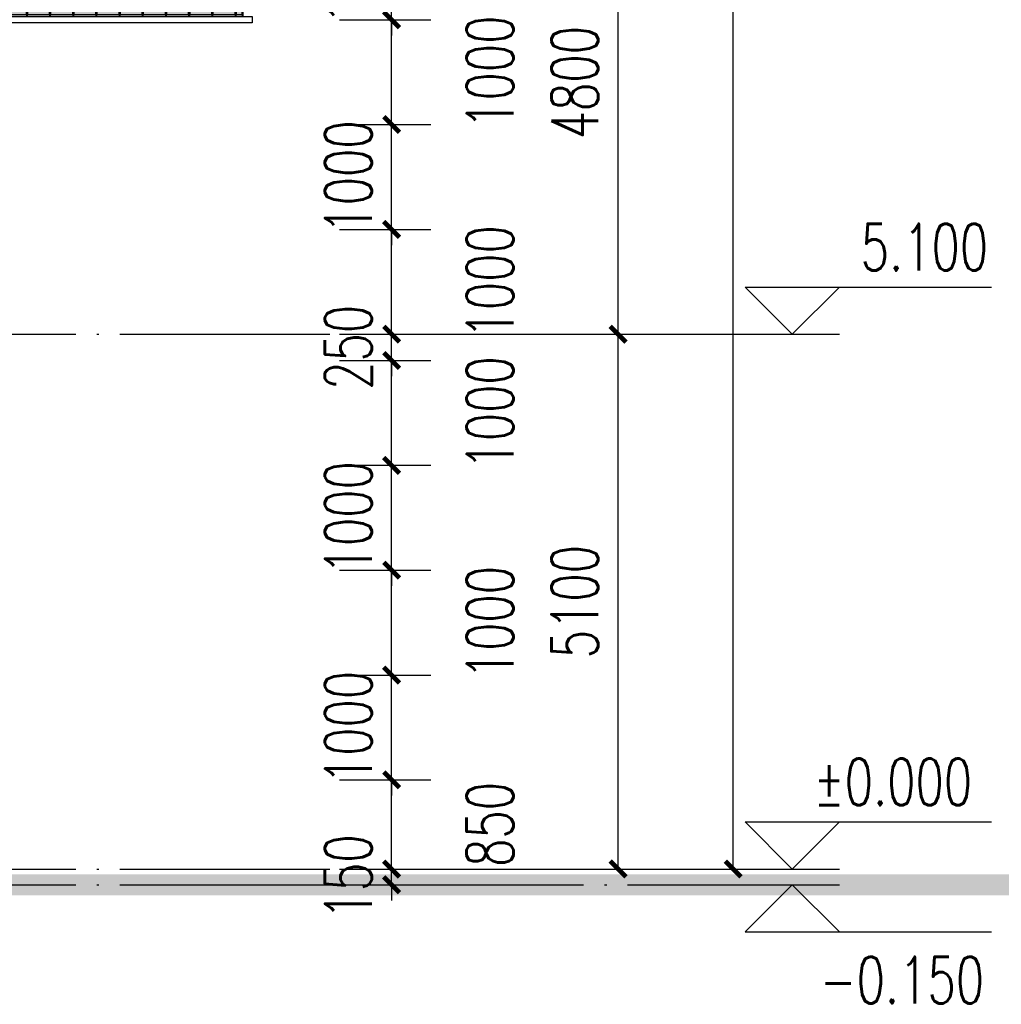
# Model space of a CAD drawing. Header units: millimetres. Extents: x 708158 to 1984082, y -168213 to -53.
# Tile 142 of 220: x 1010599 to 1019955, y -87247 to -77857. Entities that reach past the tile are written whole.
import ezdxf

# ---------------------------------------------------------------- set-up
doc = ezdxf.new("R2010")
doc.units = ezdxf.units.MM
doc.header["$LTSCALE"] = 1000
doc.linetypes.add('DOTE', pattern=[2.42, 2, -0.2, 0.02, -0.2])
doc.layers.get('0').update_dxf_attribs({"color": 8})
for name, color, linetype in [('A-AXIS', 1, 'DOTE'), ('A-看线', 63, 'Continuous'), ('DIM_ELEV', 3, 'Continuous'), ('PUB_DIM', 3, 'Continuous'), ('PUB_TEXT', 7, 'Continuous'), ('WINDOW', 4, 'Continuous'), ('立面加粗', 5, 'Continuous'), ('立面填充线2 穿孔板', 105, 'Continuous'), ('立面窗户线', 21, 'Continuous')]:
    doc.layers.add(name, color=color, linetype=linetype)
doc.styles.add('_TCH_DIM', font='SIMPLEX', dxfattribs={"bigfont": 'GBCBIG'})
doc.styles.add('_TCH_DIM_T3', font='SIMPLEX', dxfattribs={"width": 0.705882, "bigfont": 'GBCBIG'})
doc.dimstyles.new('_TCH_ARCH&&150', dxfattribs={"dimtxt": 446.25, "dimasz": 150, "dimexe": 375, "dimexo": 450, "dimgap": 189.375, "dimtad": 1, "dimdec": 0, "dimzin": 0, "dimdsep": 46, "dimtxsty": '_TCH_DIM_T3', "dimblk": 'ARCHTICK', "dimcen": 0.09, "dimclrt": 7, "dimazin": 2, "dimtfac": 1, "dimtdec": 0, "dimtix": 1, "dimtmove": 2, "dimatfit": 3, "dimfxl": 1, "dimtolj": 1, "dimtzin": 0, "dimarcsym": 0})

# ---------------------------------------------------------------- blocks, each defined once
blk = doc.blocks.new('A$C555D6619')
at = {"layer": '立面填充线2 穿孔板'}
blk.add_hatch(color=256, dxfattribs=at).paths.add_polyline_path([(-295, 700), (-2988.2, 700), (-2988.2, 60), (-295, 60)])
at = {"layer": 'A-看线'}
for points in [[(-2802.5, 630), (-2978.2, 630), (-2978.2, 580), (-2802.5, 580)], [(-2581.7, 630), (-2792.5, 630), (-2792.5, 580), (-2581.7, 580)], [(-2360.9, 630), (-2571.7, 630), (-2571.7, 580), (-2360.9, 580)], [(-2140, 630), (-2350.9, 630), (-2350.9, 580), (-2140, 580)], [(-1919.2, 630), (-2130, 630), (-2130, 580), (-1919.2, 580)], [(-1698.4, 630), (-1909.2, 630), (-1909.2, 580), (-1698.4, 580)], [(-1477.5, 630), (-1688.4, 630), (-1688.4, 580), (-1477.5, 580)], [(-1256.7, 630), (-1467.5, 630), (-1467.5, 580), (-1256.7, 580)], [(-1035.9, 630), (-1246.7, 630), (-1246.7, 580), (-1035.9, 580)], [(-815, 630), (-1025.9, 630), (-1025.9, 580), (-815, 580)], [(-594.2, 630), (-805, 630), (-805, 580), (-594.2, 580)], [(-372.6, 630), (-584.2, 630), (-584.2, 580), (-372.6, 580)], [(-305, 630), (-362.6, 630), (-362.6, 580), (-305, 580)], [(-2802.5, 480), (-2978.2, 480), (-2978.2, 380), (-2802.5, 380)], [(-2581.7, 480), (-2792.5, 480), (-2792.5, 380), (-2581.7, 380)], [(-2360.9, 480), (-2571.7, 480), (-2571.7, 380), (-2360.9, 380)], [(-2140, 480), (-2350.9, 480), (-2350.9, 380), (-2140, 380)], [(-1919.2, 480), (-2130, 480), (-2130, 380), (-1919.2, 380)], [(-1698.4, 480), (-1909.2, 480), (-1909.2, 380), (-1698.4, 380)], [(-1477.5, 480), (-1688.4, 480), (-1688.4, 380), (-1477.5, 380)], [(-1256.7, 480), (-1467.5, 480), (-1467.5, 380), (-1256.7, 380)], [(-1035.9, 480), (-1246.7, 480), (-1246.7, 380), (-1035.9, 380)], [(-815, 480), (-1025.9, 480), (-1025.9, 380), (-815, 380)], [(-594.2, 480), (-805, 480), (-805, 380), (-594.2, 380)], [(-372.6, 480), (-584.2, 480), (-584.2, 380), (-372.6, 380)], [(-305, 480), (-362.6, 480), (-362.6, 380), (-305, 380)], [(-2802.5, 280), (-2978.2, 280), (-2978.2, 230), (-2802.5, 230)], [(-2581.7, 280), (-2792.5, 280), (-2792.5, 230), (-2581.7, 230)], [(-2360.9, 280), (-2571.7, 280), (-2571.7, 230), (-2360.9, 230)], [(-2140, 280), (-2350.9, 280), (-2350.9, 230), (-2140, 230)], [(-1919.2, 280), (-2130, 280), (-2130, 230), (-1919.2, 230)], [(-1698.4, 280), (-1909.2, 280), (-1909.2, 230), (-1698.4, 230)], [(-1477.5, 280), (-1688.4, 280), (-1688.4, 230), (-1477.5, 230)], [(-1256.7, 280), (-1467.5, 280), (-1467.5, 230), (-1256.7, 230)], [(-1035.9, 280), (-1246.7, 280), (-1246.7, 230), (-1035.9, 230)], [(-815, 280), (-1025.9, 280), (-1025.9, 230), (-815, 230)], [(-594.2, 280), (-805, 280), (-805, 230), (-594.2, 230)], [(-372.6, 280), (-584.2, 280), (-584.2, 230), (-372.6, 230)], [(-305, 280), (-362.6, 280), (-362.6, 230), (-305, 230)], [(-2802.5, 180), (-2978.2, 180), (-2978.2, 130), (-2802.5, 130)], [(-2581.7, 180), (-2792.5, 180), (-2792.5, 130), (-2581.7, 130)], [(-2360.9, 180), (-2571.7, 180), (-2571.7, 130), (-2360.9, 130)], [(-2140, 180), (-2350.9, 180), (-2350.9, 130), (-2140, 130)], [(-1919.2, 180), (-2130, 180), (-2130, 130), (-1919.2, 130)], [(-1698.4, 180), (-1909.2, 180), (-1909.2, 130), (-1698.4, 130)], [(-1477.5, 180), (-1688.4, 180), (-1688.4, 130), (-1477.5, 130)], [(-1256.7, 180), (-1467.5, 180), (-1467.5, 130), (-1256.7, 130)], [(-1035.9, 180), (-1246.7, 180), (-1246.7, 130), (-1035.9, 130)], [(-815, 180), (-1025.9, 180), (-1025.9, 130), (-815, 130)], [(-594.2, 180), (-805, 180), (-805, 130), (-594.2, 130)], [(-372.6, 180), (-584.2, 180), (-584.2, 130), (-372.6, 130)], [(-305, 180), (-362.6, 180), (-362.6, 130), (-305, 130)]]:
    blk.add_lwpolyline(points, close=True, dxfattribs=at)
at = {"layer": 'WINDOW'}
for points in [[(-2978.2, 700), (-2988.2, 700), (-2988.2, 60), (-2978.2, 60)], [(-2978.2, 700), (-2988.2, 700), (-2988.2, 60), (-2978.2, 60)], [(-2792.5, 700), (-2802.5, 700), (-2802.5, 60), (-2792.5, 60)], [(-2571.7, 700), (-2581.7, 700), (-2581.7, 60), (-2571.7, 60)], [(-2350.9, 700), (-2360.9, 700), (-2360.9, 60), (-2350.9, 60)], [(-2130, 700), (-2140, 700), (-2140, 60), (-2130, 60)], [(-1909.2, 700), (-1919.2, 700), (-1919.2, 60), (-1909.2, 60)], [(-1688.4, 700), (-1698.4, 700), (-1698.4, 60), (-1688.4, 60)], [(-1467.5, 700), (-1477.5, 700), (-1477.5, 60), (-1467.5, 60)], [(-1246.7, 700), (-1256.7, 700), (-1256.7, 60), (-1246.7, 60)], [(-1025.9, 700), (-1035.9, 700), (-1035.9, 60), (-1025.9, 60)], [(-805, 700), (-815, 700), (-815, 60), (-805, 60)], [(-584.2, 700), (-594.2, 700), (-594.2, 60), (-584.2, 60)], [(-362.6, 700), (-372.6, 700), (-372.6, 60), (-362.6, 60)], [(-295, 700), (-305, 700), (-305, 60), (-295, 60)]]:
    blk.add_lwpolyline(points, close=True, dxfattribs=at)
at = {"layer": '立面窗户线'}
for points in [[(-2983.2, 760), (-300, 760), (-270, 760), (0, 730), (0, 700), (-300, 700), (-2983.2, 700)], [(-2983.2, 60), (-300, 60), (-270, 60), (0, 30), (0, 0), (-300, 0), (-2983.2, 0)]]:
    blk.add_lwpolyline(points, dxfattribs=at)
blk = doc.blocks.new('A$C88e6c5fd')
at = {"layer": '立面填充线2 穿孔板'}
for points in [[(2688.2, -760), (-5, -760), (-5, -1250), (2688.2, -1250)], [(2688.2, -1310), (-5, -1310), (-3.3, -2250), (2689.9, -2250)]]:
    blk.add_hatch(color=256, dxfattribs=at).paths.add_polyline_path(points)
at = {"layer": 'A-看线'}
for points in [[(180.7, -1380), (5, -1380), (5, -1430), (180.7, -1430)], [(401.5, -1380), (190.7, -1380), (190.7, -1430), (401.5, -1430)], [(622.3, -1380), (411.5, -1380), (411.5, -1430), (622.3, -1430)], [(843.2, -1380), (632.3, -1380), (632.3, -1430), (843.2, -1430)], [(1064, -1380), (853.2, -1380), (853.2, -1430), (1064, -1430)], [(1284.8, -1380), (1074, -1380), (1074, -1430), (1284.8, -1430)], [(1505.7, -1380), (1294.8, -1380), (1294.8, -1430), (1505.7, -1430)], [(1726.5, -1380), (1515.7, -1380), (1515.7, -1430), (1726.5, -1430)], [(1947.3, -1380), (1736.5, -1380), (1736.5, -1430), (1947.3, -1430)], [(2168.2, -1380), (1957.3, -1380), (1957.3, -1430), (2168.2, -1430)], [(2389, -1380), (2178.2, -1380), (2178.2, -1430), (2389, -1430)], [(2610.6, -1380), (2399, -1380), (2399, -1430), (2610.6, -1430)], [(2678.2, -1380), (2620.6, -1380), (2620.6, -1430), (2678.2, -1430)], [(180.7, -1530), (5, -1530), (5, -1580), (180.7, -1580)], [(401.5, -1530), (190.7, -1530), (190.7, -1580), (401.5, -1580)], [(622.3, -1530), (411.5, -1530), (411.5, -1580), (622.3, -1580)], [(843.2, -1530), (632.3, -1530), (632.3, -1580), (843.2, -1580)], [(1064, -1530), (853.2, -1530), (853.2, -1580), (1064, -1580)], [(1284.8, -1530), (1074, -1530), (1074, -1580), (1284.8, -1580)], [(1505.7, -1530), (1294.8, -1530), (1294.8, -1580), (1505.7, -1580)], [(1726.5, -1530), (1515.7, -1530), (1515.7, -1580), (1726.5, -1580)], [(1947.3, -1530), (1736.5, -1530), (1736.5, -1580), (1947.3, -1580)], [(2168.2, -1530), (1957.3, -1530), (1957.3, -1580), (2168.2, -1580)], [(2389, -1530), (2178.2, -1530), (2178.2, -1580), (2389, -1580)], [(2610.6, -1530), (2399, -1530), (2399, -1580), (2610.6, -1580)], [(2678.2, -1530), (2620.6, -1530), (2620.6, -1580), (2678.2, -1580)], [(180.7, -1630), (5, -1630), (5, -1680), (180.7, -1680)], [(401.5, -1630), (190.7, -1630), (190.7, -1680), (401.5, -1680)], [(622.3, -1630), (411.5, -1630), (411.5, -1680), (622.3, -1680)], [(843.2, -1630), (632.3, -1630), (632.3, -1680), (843.2, -1680)], [(1064, -1630), (853.2, -1630), (853.2, -1680), (1064, -1680)], [(1284.8, -1630), (1074, -1630), (1074, -1680), (1284.8, -1680)], [(1505.7, -1630), (1294.8, -1630), (1294.8, -1680), (1505.7, -1680)], [(1726.5, -1630), (1515.7, -1630), (1515.7, -1680), (1726.5, -1680)], [(1947.3, -1630), (1736.5, -1630), (1736.5, -1680), (1947.3, -1680)], [(2168.2, -1630), (1957.3, -1630), (1957.3, -1680), (2168.2, -1680)], [(2389, -1630), (2178.2, -1630), (2178.2, -1680), (2389, -1680)], [(2610.6, -1630), (2399, -1630), (2399, -1680), (2610.6, -1680)], [(2678.2, -1630), (2620.6, -1630), (2620.6, -1680), (2678.2, -1680)], [(180.7, -1830), (5, -1830), (5, -1930), (180.7, -1930)], [(401.5, -1830), (190.7, -1830), (190.7, -1930), (401.5, -1930)], [(622.3, -1830), (411.5, -1830), (411.5, -1930), (622.3, -1930)], [(843.2, -1830), (632.3, -1830), (632.3, -1930), (843.2, -1930)], [(1064, -1830), (853.2, -1830), (853.2, -1930), (1064, -1930)], [(1284.8, -1830), (1074, -1830), (1074, -1930), (1284.8, -1930)], [(1505.7, -1830), (1294.8, -1830), (1294.8, -1930), (1505.7, -1930)], [(1726.5, -1830), (1515.7, -1830), (1515.7, -1930), (1726.5, -1930)], [(1947.3, -1830), (1736.5, -1830), (1736.5, -1930), (1947.3, -1930)], [(2168.2, -1830), (1957.3, -1830), (1957.3, -1930), (2168.2, -1930)], [(2389, -1830), (2178.2, -1830), (2178.2, -1930), (2389, -1930)], [(2610.6, -1830), (2399, -1830), (2399, -1930), (2610.6, -1930)], [(2678.2, -1830), (2620.6, -1830), (2620.6, -1930), (2678.2, -1930)], [(180.7, -2030), (5, -2030), (5, -2080), (180.7, -2080)], [(401.5, -2030), (190.7, -2030), (190.7, -2080), (401.5, -2080)], [(622.3, -2030), (411.5, -2030), (411.5, -2080), (622.3, -2080)], [(843.2, -2030), (632.3, -2030), (632.3, -2080), (843.2, -2080)], [(1064, -2030), (853.2, -2030), (853.2, -2080), (1064, -2080)], [(1284.8, -2030), (1074, -2030), (1074, -2080), (1284.8, -2080)], [(1505.7, -2030), (1294.8, -2030), (1294.8, -2080), (1505.7, -2080)], [(1726.5, -2030), (1515.7, -2030), (1515.7, -2080), (1726.5, -2080)], [(1947.3, -2030), (1736.5, -2030), (1736.5, -2080), (1947.3, -2080)], [(2168.2, -2030), (1957.3, -2030), (1957.3, -2080), (2168.2, -2080)], [(2389, -2030), (2178.2, -2030), (2178.2, -2080), (2389, -2080)], [(2610.6, -2030), (2399, -2030), (2399, -2080), (2610.6, -2080)], [(2678.2, -2030), (2620.6, -2030), (2620.6, -2080), (2678.2, -2080)], [(180.7, -2180), (5, -2180), (5, -2230), (180.7, -2230)], [(401.5, -2180), (190.7, -2180), (190.7, -2230), (401.5, -2230)], [(622.3, -2180), (411.5, -2180), (411.5, -2230), (622.3, -2230)], [(843.2, -2180), (632.3, -2180), (632.3, -2230), (843.2, -2230)], [(1064, -2180), (853.2, -2180), (853.2, -2230), (1064, -2230)], [(1284.8, -2180), (1074, -2180), (1074, -2230), (1284.8, -2230)], [(1505.7, -2180), (1294.8, -2180), (1294.8, -2230), (1505.7, -2230)], [(1726.5, -2180), (1515.7, -2180), (1515.7, -2230), (1726.5, -2230)], [(1947.3, -2180), (1736.5, -2180), (1736.5, -2230), (1947.3, -2230)], [(2168.2, -2180), (1957.3, -2180), (1957.3, -2230), (2168.2, -2230)], [(2389, -2180), (2178.2, -2180), (2178.2, -2230), (2389, -2230)], [(2610.6, -2180), (2399, -2180), (2399, -2230), (2610.6, -2230)], [(2678.2, -2180), (2620.6, -2180), (2620.6, -2230), (2678.2, -2230)]]:
    blk.add_lwpolyline(points, close=True, dxfattribs=at)
at = {"layer": 'WINDOW'}
for points in [[(5, -60), (-5, -60), (-5, -700), (5, -700)], [(5, -60), (-5, -60), (-5, -700), (5, -700)], [(5, -760), (-5, -760), (-5, -1250), (5, -1250)], [(5, -760), (-5, -760), (-5, -1400), (5, -1400)], [(5, -760), (-5, -760), (-5, -1400), (5, -1400)], [(190.7, -760), (180.7, -760), (180.7, -1250), (190.7, -1250)], [(411.5, -760), (401.5, -760), (401.5, -1250), (411.5, -1250)], [(632.3, -760), (622.3, -760), (622.3, -1250), (632.3, -1250)], [(853.2, -760), (843.2, -760), (843.2, -1250), (853.2, -1250)], [(1074, -760), (1064, -760), (1064, -1250), (1074, -1250)], [(1294.8, -760), (1284.8, -760), (1284.8, -1250), (1294.8, -1250)], [(1515.7, -760), (1505.7, -760), (1505.7, -1250), (1515.7, -1250)], [(1736.5, -760), (1726.5, -760), (1726.5, -1250), (1736.5, -1250)], [(1957.3, -760), (1947.3, -760), (1947.3, -1250), (1957.3, -1250)], [(2178.2, -760), (2168.2, -760), (2168.2, -1250), (2178.2, -1250)], [(2399, -760), (2389, -760), (2389, -1250), (2399, -1250)], [(2620.6, -760), (2610.6, -760), (2610.6, -1250), (2620.6, -1250)], [(2688.2, -760), (2678.2, -760), (2678.2, -1250), (2688.2, -1250)], [(5, -1310), (-5, -1310), (-5, -2250), (5, -2250)], [(190.7, -1310), (180.7, -1310), (180.7, -2250), (190.7, -2250)], [(411.5, -1310), (401.5, -1310), (401.5, -2250), (411.5, -2250)], [(632.3, -1310), (622.3, -1310), (622.3, -2250), (632.3, -2250)], [(853.2, -1310), (843.2, -1310), (843.2, -2250), (853.2, -2250)], [(1074, -1310), (1064, -1310), (1064, -2250), (1074, -2250)], [(1294.8, -1310), (1284.8, -1310), (1284.8, -2250), (1294.8, -2250)], [(1515.7, -1310), (1505.7, -1310), (1505.7, -2250), (1515.7, -2250)], [(1736.5, -1310), (1726.5, -1310), (1726.5, -2250), (1736.5, -2250)], [(1957.3, -1310), (1947.3, -1310), (1947.3, -2250), (1957.3, -2250)], [(2178.2, -1310), (2168.2, -1310), (2168.2, -2250), (2178.2, -2250)], [(2399, -1310), (2389, -1310), (2389, -2250), (2399, -2250)], [(2620.6, -1310), (2610.6, -1310), (2610.6, -2250), (2620.6, -2250)], [(2688.2, -1310), (2678.2, -1310), (2678.2, -2250), (2688.2, -2250)]]:
    blk.add_lwpolyline(points, close=True, dxfattribs=at)
at = {"layer": '立面窗户线'}
for points in [[(3.3, -1250), (2683.2, -1250), (2773.2, -1250), (2773.2, -1310), (2683.2, -1310), (3.3, -1310)], [(3.3, -2250), (2683.2, -2250), (2773.2, -2250), (2773.2, -2310), (2683.2, -2310), (3.3, -2310)]]:
    blk.add_lwpolyline(points, dxfattribs=at)
blk.add_blockref('A$C555D6619', (2983.2, -760))
blk = doc.blocks.new('_ArchTick')
at = {"color": 0, "linetype": 'ByBlock', "const_width": 0.3}
blk.add_lwpolyline([(-0.5, -0.5), (0.5, 0.5)], dxfattribs=at)
blk = doc.blocks.new('*D339')
at = {"layer": 'Defpoints', "color": 0, "transparency": 16777216}
for p in [(1013196.3, -85956.7), (1014144.1, -85956.7), (1013196.3, -86106.7)]:
    blk.add_point(p, dxfattribs=at)
at = {"layer": 'PUB_DIM', "color": 0, "lineweight": -2, "transparency": 16777216}
for p, q in [((1014144.1, -85956.7), (1014144.1, -85806.7)), ((1013646.3, -85956.7), (1014519.1, -85956.7)), ((1014144.1, -86106.7), (1014144.1, -85956.7)), ((1013646.3, -86106.7), (1014519.1, -86106.7)), ((1014144.1, -86106.7), (1014144.1, -86256.7))]:
    blk.add_line(p, q, dxfattribs=at)
at = {"layer": 'PUB_DIM', "color": 0, "lineweight": -2, "transparency": 16777216, "xscale": 150, "yscale": 150, "zscale": 150}
for p, rotation in [((1014144.1, -85956.7), 270), ((1014144.1, -86106.7), 90)]:
    blk.add_blockref('_ArchTick', p, dxfattribs=dict(at, rotation=rotation))
at = {"layer": 'PUB_DIM', "color": 7, "transparency": 16777216, "insert": (1013731.6, -86031.7), "char_height": 446.25, "attachment_point": 5, "rotation": 90, "style": '_TCH_DIM_T3'}
blk.add_mtext('\\A1;150', dxfattribs=at)
blk = doc.blocks.new('*D340')
at = {"layer": 'Defpoints', "color": 0, "transparency": 16777216}
for p in [(1013196.3, -85106.7), (1014144.1, -85106.7), (1013196.3, -85956.7)]:
    blk.add_point(p, dxfattribs=at)
at = {"layer": 'PUB_DIM', "color": 0, "lineweight": -2, "transparency": 16777216}
for p, q in [((1013646.3, -85106.7), (1014519.1, -85106.7)), ((1014144.1, -85956.7), (1014144.1, -85106.7)), ((1013646.3, -85956.7), (1014519.1, -85956.7))]:
    blk.add_line(p, q, dxfattribs=at)
at = {"layer": 'PUB_DIM', "color": 0, "lineweight": -2, "transparency": 16777216, "xscale": 150, "yscale": 150, "zscale": 150}
for p, rotation in [((1014144.1, -85106.7), 90), ((1014144.1, -85956.7), 270)]:
    blk.add_blockref('_ArchTick', p, dxfattribs=dict(at, rotation=rotation))
at = {"layer": 'PUB_DIM', "color": 7, "transparency": 16777216, "insert": (1015081.6, -85531.7), "char_height": 446.25, "attachment_point": 5, "rotation": 90, "style": '_TCH_DIM_T3'}
blk.add_mtext('\\A1;850', dxfattribs=at)
blk = doc.blocks.new('*D341')
at = {"layer": 'Defpoints', "color": 0, "transparency": 16777216}
for p in [(1013196.3, -84106.7), (1014144.1, -84106.7), (1013196.3, -85106.7)]:
    blk.add_point(p, dxfattribs=at)
at = {"layer": 'PUB_DIM', "color": 0, "lineweight": -2, "transparency": 16777216}
for p, q in [((1014144.1, -84106.7), (1014144.1, -83956.7)), ((1013646.3, -84106.7), (1014519.1, -84106.7)), ((1014144.1, -85106.7), (1014144.1, -84106.7)), ((1013646.3, -85106.7), (1014519.1, -85106.7)), ((1014144.1, -85106.7), (1014144.1, -85256.7))]:
    blk.add_line(p, q, dxfattribs=at)
at = {"layer": 'PUB_DIM', "color": 0, "lineweight": -2, "transparency": 16777216, "xscale": 150, "yscale": 150, "zscale": 150}
for p, rotation in [((1014144.1, -84106.7), 270), ((1014144.1, -85106.7), 90)]:
    blk.add_blockref('_ArchTick', p, dxfattribs=dict(at, rotation=rotation))
at = {"layer": 'PUB_DIM', "color": 7, "transparency": 16777216, "insert": (1013731.6, -84606.7), "char_height": 446.25, "attachment_point": 5, "rotation": 90, "style": '_TCH_DIM_T3'}
blk.add_mtext('\\A1;1000', dxfattribs=at)
blk = doc.blocks.new('*D342')
at = {"layer": 'Defpoints', "color": 0, "transparency": 16777216}
for p in [(1013196.3, -83106.7), (1014144.1, -83106.7), (1013196.3, -84106.7)]:
    blk.add_point(p, dxfattribs=at)
at = {"layer": 'PUB_DIM', "color": 0, "lineweight": -2, "transparency": 16777216}
for p, q in [((1013646.3, -83106.7), (1014519.1, -83106.7)), ((1014144.1, -84106.7), (1014144.1, -83106.7)), ((1013646.3, -84106.7), (1014519.1, -84106.7))]:
    blk.add_line(p, q, dxfattribs=at)
at = {"layer": 'PUB_DIM', "color": 0, "lineweight": -2, "transparency": 16777216, "xscale": 150, "yscale": 150, "zscale": 150}
for p, rotation in [((1014144.1, -83106.7), 90), ((1014144.1, -84106.7), 270)]:
    blk.add_blockref('_ArchTick', p, dxfattribs=dict(at, rotation=rotation))
at = {"layer": 'PUB_DIM', "color": 7, "transparency": 16777216, "insert": (1015081.6, -83606.7), "char_height": 446.25, "attachment_point": 5, "rotation": 90, "style": '_TCH_DIM_T3'}
blk.add_mtext('\\A1;1000', dxfattribs=at)
blk = doc.blocks.new('*D343')
at = {"layer": 'Defpoints', "color": 0, "transparency": 16777216}
for p in [(1013196.3, -82106.7), (1014144.1, -82106.7), (1013196.3, -83106.7)]:
    blk.add_point(p, dxfattribs=at)
at = {"layer": 'PUB_DIM', "color": 0, "lineweight": -2, "transparency": 16777216}
for p, q in [((1014144.1, -82106.7), (1014144.1, -81956.7)), ((1013646.3, -82106.7), (1014519.1, -82106.7)), ((1014144.1, -83106.7), (1014144.1, -82106.7)), ((1013646.3, -83106.7), (1014519.1, -83106.7)), ((1014144.1, -83106.7), (1014144.1, -83256.7))]:
    blk.add_line(p, q, dxfattribs=at)
at = {"layer": 'PUB_DIM', "color": 0, "lineweight": -2, "transparency": 16777216, "xscale": 150, "yscale": 150, "zscale": 150}
for p, rotation in [((1014144.1, -82106.7), 270), ((1014144.1, -83106.7), 90)]:
    blk.add_blockref('_ArchTick', p, dxfattribs=dict(at, rotation=rotation))
at = {"layer": 'PUB_DIM', "color": 7, "transparency": 16777216, "insert": (1013731.6, -82606.7), "char_height": 446.25, "attachment_point": 5, "rotation": 90, "style": '_TCH_DIM_T3'}
blk.add_mtext('\\A1;1000', dxfattribs=at)
blk = doc.blocks.new('*D344')
at = {"layer": 'Defpoints', "color": 0, "transparency": 16777216}
for p in [(1013196.3, -81106.7), (1014144.1, -81106.7), (1013196.3, -82106.7)]:
    blk.add_point(p, dxfattribs=at)
at = {"layer": 'PUB_DIM', "color": 0, "lineweight": -2, "transparency": 16777216}
for p, q in [((1013646.3, -81106.7), (1014519.1, -81106.7)), ((1014144.1, -82106.7), (1014144.1, -81106.7)), ((1013646.3, -82106.7), (1014519.1, -82106.7))]:
    blk.add_line(p, q, dxfattribs=at)
at = {"layer": 'PUB_DIM', "color": 0, "lineweight": -2, "transparency": 16777216, "xscale": 150, "yscale": 150, "zscale": 150}
for p, rotation in [((1014144.1, -81106.7), 90), ((1014144.1, -82106.7), 270)]:
    blk.add_blockref('_ArchTick', p, dxfattribs=dict(at, rotation=rotation))
at = {"layer": 'PUB_DIM', "color": 7, "transparency": 16777216, "insert": (1015081.6, -81606.7), "char_height": 446.25, "attachment_point": 5, "rotation": 90, "style": '_TCH_DIM_T3'}
blk.add_mtext('\\A1;1000', dxfattribs=at)
blk = doc.blocks.new('*D345')
at = {"layer": 'Defpoints', "color": 0, "transparency": 16777216}
for p in [(1013196.3, -80856.7), (1014144.1, -80856.7), (1013196.3, -81106.7)]:
    blk.add_point(p, dxfattribs=at)
at = {"layer": 'PUB_DIM', "color": 0, "lineweight": -2, "transparency": 16777216}
for p, q in [((1014144.1, -80856.7), (1014144.1, -80706.7)), ((1013646.3, -80856.7), (1014519.1, -80856.7)), ((1014144.1, -81106.7), (1014144.1, -80856.7)), ((1013646.3, -81106.7), (1014519.1, -81106.7)), ((1014144.1, -81106.7), (1014144.1, -81256.7))]:
    blk.add_line(p, q, dxfattribs=at)
at = {"layer": 'PUB_DIM', "color": 0, "lineweight": -2, "transparency": 16777216, "xscale": 150, "yscale": 150, "zscale": 150}
for p, rotation in [((1014144.1, -80856.7), 270), ((1014144.1, -81106.7), 90)]:
    blk.add_blockref('_ArchTick', p, dxfattribs=dict(at, rotation=rotation))
at = {"layer": 'PUB_DIM', "color": 7, "transparency": 16777216, "insert": (1013731.6, -80981.7), "char_height": 446.25, "attachment_point": 5, "rotation": 90, "style": '_TCH_DIM_T3'}
blk.add_mtext('\\A1;250', dxfattribs=at)
blk = doc.blocks.new('*D346')
at = {"layer": 'Defpoints', "color": 0, "transparency": 16777216}
for p in [(1013196.3, -79856.7), (1014144.1, -79856.7), (1013196.3, -80856.7)]:
    blk.add_point(p, dxfattribs=at)
at = {"layer": 'PUB_DIM', "color": 0, "lineweight": -2, "transparency": 16777216}
for p, q in [((1013646.3, -79856.7), (1014519.1, -79856.7)), ((1014144.1, -80856.7), (1014144.1, -79856.7)), ((1013646.3, -80856.7), (1014519.1, -80856.7))]:
    blk.add_line(p, q, dxfattribs=at)
at = {"layer": 'PUB_DIM', "color": 0, "lineweight": -2, "transparency": 16777216, "xscale": 150, "yscale": 150, "zscale": 150}
for p, rotation in [((1014144.1, -79856.7), 90), ((1014144.1, -80856.7), 270)]:
    blk.add_blockref('_ArchTick', p, dxfattribs=dict(at, rotation=rotation))
at = {"layer": 'PUB_DIM', "color": 7, "transparency": 16777216, "insert": (1015081.6, -80356.7), "char_height": 446.25, "attachment_point": 5, "rotation": 90, "style": '_TCH_DIM_T3'}
blk.add_mtext('\\A1;1000', dxfattribs=at)
blk = doc.blocks.new('*D347')
at = {"layer": 'Defpoints', "color": 0, "transparency": 16777216}
for p in [(1013196.3, -78856.7), (1014144.1, -78856.7), (1013196.3, -79856.7)]:
    blk.add_point(p, dxfattribs=at)
at = {"layer": 'PUB_DIM', "color": 0, "lineweight": -2, "transparency": 16777216}
for p, q in [((1014144.1, -78856.7), (1014144.1, -78706.7)), ((1013646.3, -78856.7), (1014519.1, -78856.7)), ((1014144.1, -79856.7), (1014144.1, -78856.7)), ((1013646.3, -79856.7), (1014519.1, -79856.7)), ((1014144.1, -79856.7), (1014144.1, -80006.7))]:
    blk.add_line(p, q, dxfattribs=at)
at = {"layer": 'PUB_DIM', "color": 0, "lineweight": -2, "transparency": 16777216, "xscale": 150, "yscale": 150, "zscale": 150}
for p, rotation in [((1014144.1, -78856.7), 270), ((1014144.1, -79856.7), 90)]:
    blk.add_blockref('_ArchTick', p, dxfattribs=dict(at, rotation=rotation))
at = {"layer": 'PUB_DIM', "color": 7, "transparency": 16777216, "insert": (1013731.6, -79356.7), "char_height": 446.25, "attachment_point": 5, "rotation": 90, "style": '_TCH_DIM_T3'}
blk.add_mtext('\\A1;1000', dxfattribs=at)
blk = doc.blocks.new('*D348')
at = {"layer": 'Defpoints', "color": 0, "transparency": 16777216}
for p in [(1013196.3, -77856.7), (1014144.1, -77856.7), (1013196.3, -78856.7)]:
    blk.add_point(p, dxfattribs=at)
at = {"layer": 'PUB_DIM', "color": 0, "lineweight": -2, "transparency": 16777216}
for p, q in [((1013646.3, -77856.7), (1014519.1, -77856.7)), ((1014144.1, -78856.7), (1014144.1, -77856.7)), ((1013646.3, -78856.7), (1014519.1, -78856.7))]:
    blk.add_line(p, q, dxfattribs=at)
at = {"layer": 'PUB_DIM', "color": 0, "lineweight": -2, "transparency": 16777216, "xscale": 150, "yscale": 150, "zscale": 150}
for p, rotation in [((1014144.1, -77856.7), 90), ((1014144.1, -78856.7), 270)]:
    blk.add_blockref('_ArchTick', p, dxfattribs=dict(at, rotation=rotation))
at = {"layer": 'PUB_DIM', "color": 7, "transparency": 16777216, "insert": (1015081.6, -78356.7), "char_height": 446.25, "attachment_point": 5, "rotation": 90, "style": '_TCH_DIM_T3'}
blk.add_mtext('\\A1;1000', dxfattribs=at)
blk = doc.blocks.new('*D349')
at = {"layer": 'Defpoints', "color": 0, "transparency": 16777216}
for p in [(1013196.3, -76856.7), (1014144.1, -76856.7), (1013196.3, -77856.7)]:
    blk.add_point(p, dxfattribs=at)
at = {"layer": 'PUB_DIM', "color": 0, "lineweight": -2, "transparency": 16777216}
for p, q in [((1014144.1, -76856.7), (1014144.1, -76706.7)), ((1013646.3, -76856.7), (1014519.1, -76856.7)), ((1014144.1, -77856.7), (1014144.1, -76856.7)), ((1013646.3, -77856.7), (1014519.1, -77856.7)), ((1014144.1, -77856.7), (1014144.1, -78006.7))]:
    blk.add_line(p, q, dxfattribs=at)
at = {"layer": 'PUB_DIM', "color": 0, "lineweight": -2, "transparency": 16777216, "xscale": 150, "yscale": 150, "zscale": 150}
for p, rotation in [((1014144.1, -76856.7), 270), ((1014144.1, -77856.7), 90)]:
    blk.add_blockref('_ArchTick', p, dxfattribs=dict(at, rotation=rotation))
at = {"layer": 'PUB_DIM', "color": 7, "transparency": 16777216, "insert": (1013731.6, -77356.7), "char_height": 446.25, "attachment_point": 5, "rotation": 90, "style": '_TCH_DIM_T3'}
blk.add_mtext('\\A1;1000', dxfattribs=at)
blk = doc.blocks.new('*D767')
at = {"layer": 'Defpoints', "color": 0, "transparency": 16777216}
for p in [(1014925.4, -37656.7), (1017398.6, -37656.7), (1014925.4, -85956.7)]:
    blk.add_point(p, dxfattribs=at)
at = {"layer": 'PUB_DIM', "color": 0, "lineweight": -2, "transparency": 16777216}
for p, q in [((1015375.4, -37656.7), (1017773.6, -37656.7)), ((1017398.6, -85956.7), (1017398.6, -37656.7)), ((1015375.4, -85956.7), (1017773.6, -85956.7))]:
    blk.add_line(p, q, dxfattribs=at)
at = {"layer": 'PUB_DIM', "color": 0, "lineweight": -2, "transparency": 16777216, "xscale": 150, "yscale": 150, "zscale": 150}
for p, rotation in [((1017398.6, -37656.7), 90), ((1017398.6, -85956.7), 270)]:
    blk.add_blockref('_ArchTick', p, dxfattribs=dict(at, rotation=rotation))
at = {"layer": 'PUB_DIM', "color": 7, "transparency": 16777216, "insert": (1016986.1, -61806.7), "char_height": 446.25, "attachment_point": 5, "rotation": 90, "style": '_TCH_DIM_T3'}
blk.add_mtext('\\A1;48300', dxfattribs=at)
blk = doc.blocks.new('*D768')
at = {"layer": 'Defpoints', "color": 0, "transparency": 16777216}
for p in [(1014925.4, -80856.7), (1016302.2, -80856.7), (1014925.4, -85956.7)]:
    blk.add_point(p, dxfattribs=at)
at = {"layer": 'PUB_DIM', "color": 0, "lineweight": -2, "transparency": 16777216}
for p, q in [((1015375.4, -80856.7), (1016677.2, -80856.7)), ((1016302.2, -85956.7), (1016302.2, -80856.7)), ((1015375.4, -85956.7), (1016677.2, -85956.7))]:
    blk.add_line(p, q, dxfattribs=at)
at = {"layer": 'PUB_DIM', "color": 0, "lineweight": -2, "transparency": 16777216, "xscale": 150, "yscale": 150, "zscale": 150}
for p, rotation in [((1016302.2, -80856.7), 90), ((1016302.2, -85956.7), 270)]:
    blk.add_blockref('_ArchTick', p, dxfattribs=dict(at, rotation=rotation))
at = {"layer": 'PUB_DIM', "color": 7, "transparency": 16777216, "insert": (1015889.7, -83406.7), "char_height": 446.25, "attachment_point": 5, "rotation": 90, "style": '_TCH_DIM_T3'}
blk.add_mtext('\\A1;5100', dxfattribs=at)
blk = doc.blocks.new('*D769')
at = {"layer": 'Defpoints', "color": 0, "transparency": 16777216}
for p in [(1014925.4, -76056.7), (1016302.2, -76056.7), (1014925.4, -80856.7)]:
    blk.add_point(p, dxfattribs=at)
at = {"layer": 'PUB_DIM', "color": 0, "lineweight": -2, "transparency": 16777216}
for p, q in [((1015375.4, -76056.7), (1016677.2, -76056.7)), ((1016302.2, -80856.7), (1016302.2, -76056.7)), ((1015375.4, -80856.7), (1016677.2, -80856.7))]:
    blk.add_line(p, q, dxfattribs=at)
at = {"layer": 'PUB_DIM', "color": 0, "lineweight": -2, "transparency": 16777216, "xscale": 150, "yscale": 150, "zscale": 150}
for p, rotation in [((1016302.2, -76056.7), 90), ((1016302.2, -80856.7), 270)]:
    blk.add_blockref('_ArchTick', p, dxfattribs=dict(at, rotation=rotation))
at = {"layer": 'PUB_DIM', "color": 7, "transparency": 16777216, "insert": (1015889.7, -78456.7), "char_height": 446.25, "attachment_point": 5, "rotation": 90, "style": '_TCH_DIM_T3'}
blk.add_mtext('\\A1;4800', dxfattribs=at)

msp = doc.modelspace()

# ---------------------------------------------------------------- linework, layer by layer
at = {"layer": 'A-AXIS'}
for p, q in [((975254, -80856.7), (1017240.9, -80856.7)), ((975254, -85956.7), (1017240.9, -85956.7)), ((975254, -86106.7), (1017240.9, -86106.7))]:
    msp.add_line(p, q, dxfattribs=at)
at = {"layer": 'DIM_ELEV'}
for p, q in [((1017963.1, -80856.7), (1017513.1, -80406.7)), ((1017513.1, -80406.7), (1019860.6, -80406.7)), ((1017963.1, -80856.7), (1018413.1, -80406.7)), ((1016913.1, -80856.7), (1018413.1, -80856.7)), ((1017963.1, -85956.7), (1017513.1, -85506.7)), ((1017513.1, -85506.7), (1019860.6, -85506.7)), ((1017963.1, -85956.7), (1018413.1, -85506.7)), ((1016913.1, -85956.7), (1018413.1, -85956.7)), ((1016913.1, -86106.7), (1018413.1, -86106.7)), ((1017963.1, -86106.7), (1017513.1, -86556.7)), ((1017963.1, -86106.7), (1018413.1, -86556.7)), ((1017513.1, -86556.7), (1019860.6, -86556.7))]:
    msp.add_line(p, q, dxfattribs=at)
at = {"layer": '立面加粗', "const_width": 200}
msp.add_lwpolyline([(976204.9, -86106.7), (1076568.2, -86106.7)], dxfattribs=at)

# ---------------------------------------------------------------- block references
msp.add_blockref('A$C88e6c5fd', (1010040.9, -75576.7))

# ---------------------------------------------------------------- texts
at = {"layer": 'PUB_TEXT', "style": '_TCH_DIM', "width": 0.705882}
for s, p in [('5.100', (1018615.6, -80249.2)), ('%%P0.000', (1018165.6, -85349.2)), ('-0.150', (1018225.6, -87239.2))]:
    msp.add_text(s, height=446.25, dxfattribs=at).set_placement(p)

# ---------------------------------------------------------------- dimensions: what is measured, and where the dimension line sits
at = {"layer": 'PUB_DIM'}
for p1, p2, distance, picture, middle in [((1014925.4, -85956.7), (1014925.4, -37656.7), -2473.1, '*D767', (1016986.1, -61806.7)), ((1014925.4, -80856.7), (1014925.4, -76056.7), -1376.7, '*D769', (1015889.7, -78456.7)), ((1013196.3, -77856.7), (1013196.3, -76856.7), -947.8, '*D349', (1013731.6, -77356.7)), ((1013196.3, -79856.7), (1013196.3, -78856.7), -947.8, '*D347', (1013731.6, -79356.7)), ((1013196.3, -81106.7), (1013196.3, -80856.7), -947.8, '*D345', (1013731.6, -80981.7)), ((1014925.4, -85956.7), (1014925.4, -80856.7), -1376.7, '*D768', (1015889.7, -83406.7)), ((1013196.3, -83106.7), (1013196.3, -82106.7), -947.8, '*D343', (1013731.6, -82606.7)), ((1013196.3, -85106.7), (1013196.3, -84106.7), -947.8, '*D341', (1013731.6, -84606.7)), ((1013196.3, -86106.7), (1013196.3, -85956.7), -947.8, '*D339', (1013731.6, -86031.7))]:
    dim = msp.add_aligned_dim(p1=p1, p2=p2, distance=distance, dimstyle='_TCH_ARCH&&150', dxfattribs=at)
    dim.commit()
    dim.dimension.update_dxf_attribs({"geometry": picture, "text_midpoint": middle})
for base, p1, p2, picture, middle in [((1014144.1, -77856.7), (1013196.3, -78856.7), (1013196.3, -77856.7), '*D348', (1015081.6, -78356.7)), ((1014144.1, -79856.7), (1013196.3, -80856.7), (1013196.3, -79856.7), '*D346', (1015081.6, -80356.7)), ((1014144.1, -81106.7), (1013196.3, -82106.7), (1013196.3, -81106.7), '*D344', (1015081.6, -81606.7)), ((1014144.1, -83106.7), (1013196.3, -84106.7), (1013196.3, -83106.7), '*D342', (1015081.6, -83606.7)), ((1014144.1, -85106.7), (1013196.3, -85956.7), (1013196.3, -85106.7), '*D340', (1015081.6, -85531.7))]:
    dim = msp.add_linear_dim(base=base, p1=p1, p2=p2, angle=90, dimstyle='_TCH_ARCH&&150', dxfattribs=at)
    dim.commit()
    dim.dimension.update_dxf_attribs({"geometry": picture, "text_midpoint": middle, "dimtype": 129})

doc.saveas('drawing.dxf')
